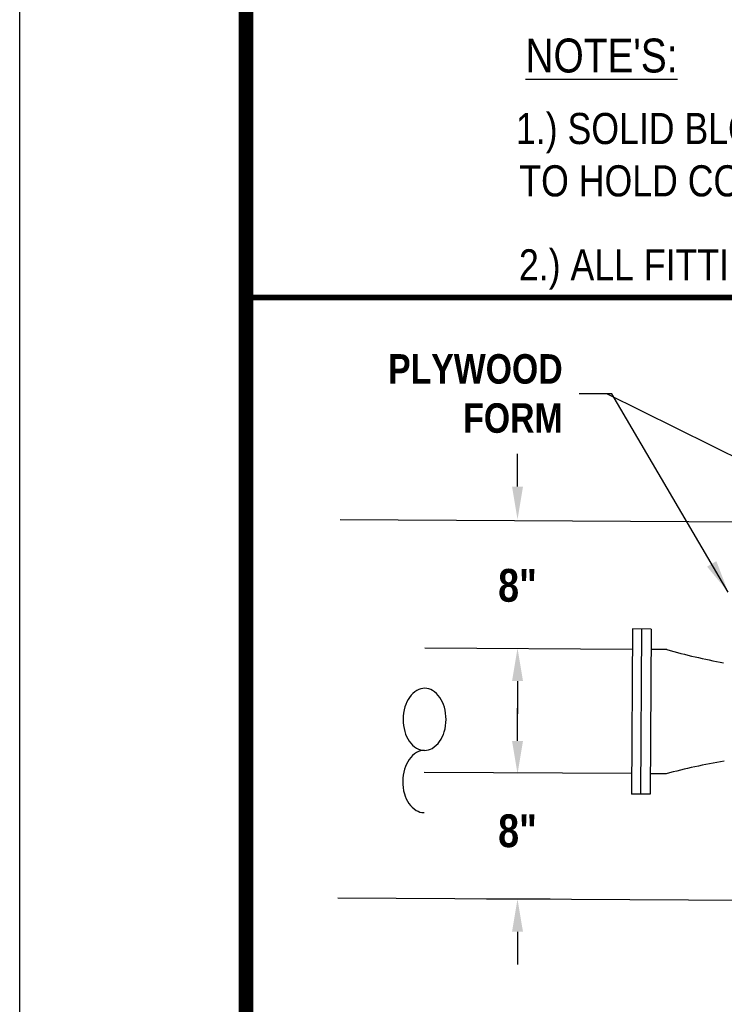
# Model space of a CAD drawing. Extents: x -4.5 to 4, y -4.5 to 6.5.
# Tile 2 of 173: x -4.5 to -2.6, y -2.2 to 0.5. Entities that reach past the tile are written whole.
import ezdxf

# ---------------------------------------------------------------- set-up
doc = ezdxf.new("R2010")
doc.units = 0
doc.header["$MEASUREMENT"] = 0
doc.layers.get('0').update_dxf_attribs({"linetype": 'CONTINUOUS'})
doc.layers.get('DEFPOINTS').update_dxf_attribs({"linetype": 'CONTINUOUS'})
for name, color, linetype in [('BORDER', 7, 'CONTINUOUS'), ('DETAILS', 7, 'CONTINUOUS'), ('DIMENSIONS', 7, 'CONTINUOUS'), ('WATERLINE', 5, 'CONTINUOUS')]:
    doc.layers.add(name, color=color, linetype=linetype)
doc.styles.add('MtXpl_Technic', font='technic_.ttf')
doc.styles.add('TECHNICAL', font='techb___.ttf')
doc.dimstyles.get("Standard").update_dxf_attribs({"dimtxt": 0.18, "dimasz": 0.18, "dimexe": 0.18, "dimexo": 0.0625, "dimgap": 0.09, "dimtad": 0, "dimtih": 1, "dimtoh": 1, "dimdec": 4, "dimzin": 0, "dimdsep": 46, "dimtxsty": 'Standard', "dimcen": 0.09, "dimadec": 0, "dimazin": 0, "dimtfac": 1, "dimtdec": 4, "dimtofl": 0, "dimtmove": 0, "dimatfit": 3, "dimfxl": 1, "dimtolj": 1, "dimtzin": 0, "dimarcsym": 0})

# ---------------------------------------------------------------- blocks, each defined once
blk = doc.blocks.new('*D6')
at = {"layer": 'DEFPOINTS', "color": 0, "transparency": 16777216}
for p in [(-3.2544, -1.5251), (-3.1456, -1.5251), (-3.2617, -1.8692)]:
    blk.add_point(p, dxfattribs=at)
at = {"layer": 'DIMENSIONS', "color": 0, "lineweight": -2, "transparency": 16777216}
for p, q in [((-3.1456, -1.4351), (-3.1456, -1.3451)), ((-3.2305, -1.8692), (-3.0556, -1.8692)), ((-3.1456, -1.9592), (-3.1456, -2.0492))]:
    blk.add_line(p, q, dxfattribs=at)
at = {"layer": 'DIMENSIONS', "color": 0, "transparency": 16777216}
for points in [[(-3.1606, -1.4351), (-3.1306, -1.4351), (-3.1456, -1.5251)], [(-3.1606, -1.9592), (-3.1306, -1.9592), (-3.1456, -1.8692)]]:
    blk.add_solid(points, dxfattribs=at)
at = {"layer": 'DIMENSIONS', "color": 7, "transparency": 16777216, "insert": (-3.1456, -1.6824), "char_height": 0.09, "attachment_point": 5, "style": 'TECHNICAL'}
blk.add_mtext('\\A1;8"', dxfattribs=at)
blk = doc.blocks.new('*D7')
at = {"layer": 'DEFPOINTS', "color": 0, "transparency": 16777216}
for p in [(-3.2544, -0.8262), (-3.1456, -0.8262), (-3.2617, -1.1803)]:
    blk.add_point(p, dxfattribs=at)
at = {"layer": 'DIMENSIONS', "color": 0, "lineweight": -2, "transparency": 16777216}
for p, q in [((-3.1456, -0.7362), (-3.1456, -0.6462)), ((-3.1456, -1.2703), (-3.1456, -1.3603))]:
    blk.add_line(p, q, dxfattribs=at)
at = {"layer": 'DIMENSIONS', "color": 0, "transparency": 16777216}
for points in [[(-3.1606, -0.7362), (-3.1306, -0.7362), (-3.1456, -0.8262)], [(-3.1606, -1.2703), (-3.1306, -1.2703), (-3.1456, -1.1803)]]:
    blk.add_solid(points, dxfattribs=at)
at = {"layer": 'DIMENSIONS', "color": 7, "transparency": 16777216, "insert": (-3.1456, -1.0081), "char_height": 0.09, "attachment_point": 5, "style": 'TECHNICAL'}
blk.add_mtext('\\A1;8"', dxfattribs=at)

msp = doc.modelspace()

# ---------------------------------------------------------------- linework, layer by layer
at = {"const_width": 0.015}
msp.add_lwpolyline([(-3.89125, -0.21667), (3.60875, -0.21667)], dxfattribs=at)
at = {"layer": 'BORDER', "const_width": 0.04}
msp.add_lwpolyline([(-3.89125, -3.97155), (-3.89125, 6.02845), (3.60875, 6.02845), (3.60875, -3.97155)], close=True, dxfattribs=at)
at = {"layer": 'DEFPOINTS', "color": 3, "ltscale": 2}
msp.add_lwpolyline([(-4.51293, -4.4679), (-4.51293, 6.5321), (3.98707, 6.5321), (3.98707, -4.4679)], close=True, dxfattribs=at)
at = {"layer": 'DETAILS'}
for p, q in [((-3.63253, -0.8261), (-1.37153, -0.83967)), ((-3.63877, -1.86591), (-1.37215, -1.87952))]:
    msp.add_line(p, q, dxfattribs=at)
at = {"layer": 'WATERLINE'}
for p, q in [((-2.8295, -1.12709), (-2.83223, -1.58109)), ((-2.77853, -1.1274), (-2.8295, -1.12709)), ((-2.80512, -1.12724), (-2.80785, -1.58124)), ((-2.77853, -1.1274), (-2.78126, -1.58139)), ((-2.82984, -1.18339), (-3.40041, -1.17997)), ((-2.73561, -1.18396), (-2.77887, -1.1837)), ((-2.83189, -1.52479), (-3.40246, -1.52136)), ((-2.73766, -1.52535), (-2.78092, -1.52509)), ((-2.78126, -1.58139), (-2.83223, -1.58109))]:
    msp.add_line(p, q, dxfattribs=at)
msp.add_lwpolyline([(-3.40041, -1.2904, 0.1358044), (-3.42178, -1.29618, 0.1069354), (-3.44227, -1.31515, 0.0816645), (-3.45495, -1.34155, 0.0698193), (-3.45991, -1.3754, 0.0698193), (-3.45536, -1.40929, 0.0816645), (-3.44299, -1.43585, 0.1069354), (-3.42273, -1.45507, 0.1358044), (-3.40143, -1.4611, 0.1358044), (-3.38006, -1.45532, 0.1069354), (-3.35957, -1.43635, 0.0816645), (-3.34689, -1.40995, 0.0698193), (-3.34193, -1.3761, 0.0698193), (-3.34648, -1.34221, 0.0816645), (-3.35885, -1.31565, 0.1069354), (-3.37911, -1.29643, 0.1358044)], format="xyb", close=True, dxfattribs=at)
msp.add_lwpolyline([(-3.40143, -1.4611, 0.1358044), (-3.42281, -1.46687, 0.1069354), (-3.44329, -1.48585, 0.0816645), (-3.45598, -1.51225, 0.0698193), (-3.46093, -1.54609, 0.0698193), (-3.45638, -1.57999, 0.0816645), (-3.44402, -1.60655, 0.1069354), (-3.42376, -1.62576, 0.1358044), (-3.40246, -1.63179, 0.1358044)], format="xyb", dxfattribs=at)
at = {"layer": 'WATERLINE', "linetype": 'Continuous'}
for centre, start, end in [((-2.27042, 0.46744), 254.26779, 259.61713), ((-2.29234, -3.18222), 99.59764, 105.04407)]:
    msp.add_arc(centre, 1.71567, start, end, dxfattribs=at)

# ---------------------------------------------------------------- texts
at = {"layer": 'DIMENSIONS', "style": 'MtXpl_Technic'}
for s, height, p in [("%%UNOTE'S:", 0.09311, (-3.12374, 0.40174)), ('1.) SOLID BLOCKS MAY BE USED UNDER FITTINGS AND ALONG SIDES OF THRUST BLOCKING', 0.0855, (-3.14978, 0.20501)), ('TO HOLD CONCRETE IN PLACE. ALL CONCRETE MUST BE MIXED 4000# MINIMUM', 0.0855, (-3.14066, 0.06126)), ('2.) ALL FITTINGS TO BE WRAPPED WITH 8-MIL PLASTIC, LEAVING NO CONCRETE ON BOLTS', 0.0855, (-3.14166, -0.16958))]:
    msp.add_text(s, height=height, dxfattribs=at).set_placement(p)
at = {"layer": 'DIMENSIONS', "color": 7, "insert": (-3.02167, -0.48082), "char_height": 0.081, "attachment_point": 6, "style": 'TECHNICAL'}
msp.add_mtext('PLYWOOD\\PFORM', dxfattribs=at)

# ---------------------------------------------------------------- dimensions: what is measured, and where the dimension line sits
at = {"layer": 'DIMENSIONS'}
for base, p1, p2, override, picture, middle in [((-3.14556, -0.82618), (-3.26175, -1.18033), (-3.25441, -0.82618), {"dimscale": 0.5, "dimtxsty": 'TECHNICAL', "dimse1": 1, "dimse2": 1, "dimclrt": 7}, '*D7', (-3.14556, -1.00806)), ((-3.14556, -1.52512), (-3.26175, -1.86921), (-3.25441, -1.52512), {"dimscale": 0.5, "dimtxsty": 'TECHNICAL', "dimse2": 1, "dimclrt": 7}, '*D6', (-3.14556, -1.6824))]:
    dim = msp.add_linear_dim(base=base, p1=p1, p2=p2, angle=90, text='8"', dimstyle='Standard', override=override, dxfattribs=at)
    dim.commit()
    dim.dimension.update_dxf_attribs({"geometry": picture, "text_midpoint": middle, "dimtype": 160})

# ---------------------------------------------------------------- leaders
at = {"layer": 'DIMENSIONS', "annotation_type": 0, "has_hookline": 1, "hookline_direction": 1, "text_width": 0.50222}
msp.add_leader([(-2.56671, -1.02616), (-2.88667, -0.48082), (-2.97667, -0.48082)], dimstyle='Standard', override={"dimscale": 0.5, "dimgap": 0.09, "dimtad": 0, "dimtxsty": 'TECHNICAL', "dimclrt": 7}, dxfattribs=at)
at = {"layer": 'DIMENSIONS'}
msp.add_leader([(-2.17121, -1.03063), (-2.02237, -0.91826), (-2.90017, -0.48082)], dimstyle='Standard', override={"dimscale": 0.5, "dimgap": 0.09, "dimtad": 0, "dimtxsty": 'TECHNICAL', "dimclrt": 7}, dxfattribs=at)

doc.saveas('drawing.dxf')
